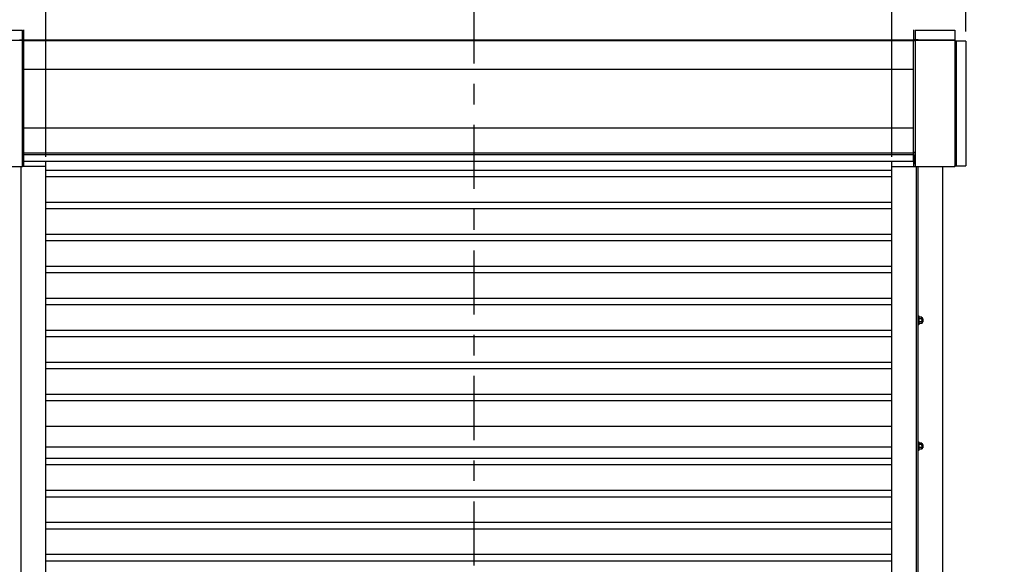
# Model space of a CAD drawing. Header units: inches. Extents: x 170 to 312, y 215 to 248.
# Tile 239 of 256: x 276.41 to 281.21, y 222.67 to 225.33. Entities that reach past the tile are written whole.
import ezdxf

# ---------------------------------------------------------------- set-up
doc = ezdxf.new("R2010")
doc.units = ezdxf.units.IN
doc.header["$LTSCALE"] = 0.25
doc.header["$MEASUREMENT"] = 0
doc.linetypes.add('CENTER', pattern=[2, 1.25, -0.25, 0.25, -0.25])
for name, color, linetype in [('ANNOTATIONS', 1, 'Continuous'), ('MOTOR LH', 7, 'Continuous'), ('SECTION CUTS', 6, 'CENTER')]:
    doc.layers.add(name, color=color, linetype=linetype)
doc.styles.add('ARIAL', font='arial.ttf', dxfattribs={"height": 0.09375})
doc.dimstyles.new('STANDARD$0', dxfattribs={"dimtxt": 0.09375, "dimasz": 0.09375, "dimexe": 0.03125, "dimexo": 0.046875, "dimgap": 0.09, "dimtad": 0, "dimtih": 1, "dimtoh": 1, "dimdec": 4, "dimzin": 0, "dimdsep": 46, "dimtxsty": 'ARIAL', "dimcen": 0.09, "dimadec": 0, "dimazin": 0, "dimtfac": 1, "dimtdec": 4, "dimtofl": 0, "dimtmove": 0, "dimatfit": 1, "dimfxl": 1, "dimtolj": 1, "dimtzin": 0, "dimarcsym": 0})

# ---------------------------------------------------------------- blocks, each defined once
blk = doc.blocks.new('*D118')
at = {"layer": 'ANNOTATIONS', "color": 0, "lineweight": -2, "transparency": 16777216}
for p, q in [((275.9326, 225.4605), (275.8389, 225.4605)), ((276.0264, 225.2707), (276.0264, 225.4918)), ((276.5323, 224.6586), (276.5323, 225.4918)), ((276.6261, 225.4605), (276.7198, 225.4605))]:
    blk.add_line(p, q, dxfattribs=at)
at = {"layer": 'ANNOTATIONS', "color": 0, "transparency": 16777216}
for points in [[(275.9326, 225.4761), (275.9326, 225.4449), (276.0264, 225.4605)], [(276.6261, 225.4761), (276.6261, 225.4449), (276.5323, 225.4605)]]:
    blk.add_solid(points, dxfattribs=at)
at = {"layer": 'defpoints', "color": 0, "transparency": 16777216}
for p in [(276.0264, 225.4605), (276.0264, 225.2238), (276.5323, 224.6117)]:
    blk.add_point(p, dxfattribs=at)
at = {"layer": 'ANNOTATIONS', "color": 0, "transparency": 16777216, "insert": (276.2793, 225.4605), "char_height": 0.09375, "attachment_point": 5, "style": 'ARIAL'}
blk.add_mtext('\\A1;1\'-6"', dxfattribs=at)
blk = doc.blocks.new('*D119')
at = {"layer": 'ANNOTATIONS', "color": 0, "lineweight": -2, "transparency": 16777216}
for p, q in [((280.565, 225.4605), (280.4713, 225.4605)), ((280.6588, 224.6586), (280.6588, 225.4918)), ((281.019, 225.2711), (281.019, 225.4918)), ((281.1127, 225.4605), (281.2065, 225.4605))]:
    blk.add_line(p, q, dxfattribs=at)
at = {"layer": 'ANNOTATIONS', "color": 0, "transparency": 16777216}
for points in [[(280.565, 225.4761), (280.565, 225.4449), (280.6588, 225.4605)], [(281.1127, 225.4761), (281.1127, 225.4449), (281.019, 225.4605)]]:
    blk.add_solid(points, dxfattribs=at)
at = {"layer": 'defpoints', "color": 0, "transparency": 16777216}
for p in [(280.6588, 225.4605), (281.019, 225.2242), (280.6588, 224.6117)]:
    blk.add_point(p, dxfattribs=at)
at = {"layer": 'ANNOTATIONS', "color": 0, "transparency": 16777216, "insert": (280.8389, 225.4605), "char_height": 0.09375, "attachment_point": 5, "style": 'ARIAL'}
blk.add_mtext('\\A1;1\'-0"', dxfattribs=at)

msp = doc.modelspace()

# ---------------------------------------------------------------- linework, layer by layer
at = {"layer": 'MOTOR LH'}
for p, q in [((276.41935, 225.22981), (276.41935, 225.27751)), ((276.42361, 225.27829), (276.42361, 225.22981)), ((280.76326, 225.27829), (280.76326, 225.22981)), ((280.77175, 225.27751), (280.77175, 225.22981)), ((280.96571, 225.27751), (280.96571, 224.61462)), ((276.41935, 225.22635), (276.08002, 225.22635)), ((276.40441, 225.22981), (276.42361, 225.22981)), ((276.41294, 225.22635), (276.41294, 225.22981)), ((276.41935, 224.61088), (276.41935, 225.22635)), ((276.42361, 225.22555), (276.41935, 225.22555)), ((276.42361, 225.23034), (280.76326, 225.23034)), ((276.42361, 225.22688), (280.76326, 225.22688)), ((276.42361, 225.22688), (276.42361, 224.63674)), ((280.78669, 225.22981), (280.76326, 225.22981)), ((280.76326, 224.63674), (280.76326, 225.22688)), ((280.77175, 225.22555), (280.76326, 225.22555)), ((280.96571, 225.22635), (280.77175, 225.22635)), ((280.77175, 225.22635), (280.77175, 224.61169)), ((280.77816, 225.22635), (280.77816, 225.22981)), ((280.78669, 225.22635), (280.78669, 225.22981)), ((280.78669, 225.22956), (280.96571, 225.22956)), ((281.019, 225.22422), (280.96571, 225.22422)), ((280.96784, 224.61462), (280.96784, 225.22422)), ((280.97105, 225.22422), (280.97105, 224.61462)), ((276.42361, 225.08749), (280.76326, 225.08749)), ((276.42361, 224.80124), (280.76326, 224.80124)), ((276.42361, 224.68019), (276.41935, 224.68019)), ((276.42276, 224.62447), (276.42276, 224.6671)), ((276.42276, 224.66043), (276.42361, 224.66043)), ((276.42276, 224.65479), (276.42361, 224.65479)), ((276.42276, 224.64015), (276.42361, 224.64015)), ((276.42361, 224.67856), (280.76326, 224.67856)), ((280.77175, 224.68019), (280.76326, 224.68019)), ((280.76326, 224.67809), (280.76537, 224.67809)), ((280.76537, 224.61169), (280.76537, 224.68019)), ((280.76834, 224.65944), (280.76537, 224.65944)), ((280.76834, 224.64773), (280.76537, 224.64773)), ((280.76834, 224.62447), (280.76834, 224.6671)), ((276.41935, 224.61088), (276.08002, 224.61088)), ((276.41294, 220.69422), (276.41294, 224.61088)), ((276.5323, 224.61169), (276.41935, 224.61169)), ((276.42276, 224.63115), (276.42573, 224.63115)), ((276.42573, 224.61169), (276.42573, 224.63674)), ((276.5323, 220.41698), (276.5323, 224.63674)), ((280.6588, 224.59307), (276.5323, 224.59307)), ((280.6588, 220.41698), (280.6588, 224.63674)), ((280.6588, 224.61169), (280.96396, 224.61169)), ((280.76834, 224.63408), (280.76537, 224.63408)), ((280.76834, 224.63214), (280.76537, 224.63214)), ((280.77816, 220.69422), (280.77816, 224.61169)), ((280.78669, 220.69422), (280.78669, 224.61169)), ((280.90605, 220.41698), (280.90605, 224.61169)), ((280.96572, 224.61462), (281.019, 224.61462)), ((280.6588, 224.56182), (276.5323, 224.56182)), ((280.6588, 224.43682), (276.5323, 224.43682)), ((280.6588, 224.40557), (276.5323, 224.40557)), ((280.6588, 224.28057), (276.5323, 224.28057)), ((280.6588, 224.24932), (276.5323, 224.24932)), ((280.6588, 224.12432), (276.5323, 224.12432)), ((280.6588, 224.09307), (276.5323, 224.09307)), ((280.6588, 223.96807), (276.5323, 223.96807)), ((280.6588, 223.93682), (276.5323, 223.93682)), ((280.7901, 223.88273), (280.7901, 223.8401)), ((280.7901, 223.86994), (280.7901, 223.87249)), ((280.80368, 223.87618), (280.79181, 223.87618)), ((280.80538, 223.8742), (280.80538, 223.84862)), ((280.80368, 223.8688), (280.79181, 223.8688)), ((280.80368, 223.85403), (280.79181, 223.85403)), ((280.80368, 223.84665), (280.79181, 223.84665)), ((280.80784, 223.86994), (280.80784, 223.85289)), ((280.80885, 223.86892), (280.80885, 223.8539)), ((280.6588, 223.81182), (276.5323, 223.81182)), ((280.6588, 223.78057), (276.5323, 223.78057)), ((280.6588, 223.65557), (276.5323, 223.65557)), ((280.6588, 223.62432), (276.5323, 223.62432)), ((280.6588, 223.49932), (276.5323, 223.49932)), ((280.6588, 223.46807), (276.5323, 223.46807)), ((280.6588, 223.34307), (276.5323, 223.34307)), ((280.7901, 223.26887), (280.7901, 223.22624)), ((280.7901, 223.25608), (280.7901, 223.25863)), ((280.80368, 223.26232), (280.79181, 223.26232)), ((280.80368, 223.25494), (280.79181, 223.25494)), ((280.80538, 223.26034), (280.80538, 223.23477)), ((280.80784, 223.25608), (280.80784, 223.23903)), ((280.80885, 223.25507), (280.80885, 223.24004)), ((280.6588, 223.24267), (276.5323, 223.24267)), ((280.80368, 223.24017), (280.79181, 223.24017)), ((280.80368, 223.23279), (280.79181, 223.23279)), ((280.6588, 223.18682), (276.5323, 223.18682)), ((280.6588, 223.15557), (276.5323, 223.15557)), ((280.6588, 223.03057), (276.5323, 223.03057)), ((280.6588, 222.99932), (276.5323, 222.99932)), ((280.6588, 222.87432), (276.5323, 222.87432)), ((280.6588, 222.84307), (276.5323, 222.84307)), ((280.6588, 222.71807), (276.5323, 222.71807)), ((280.6588, 222.68682), (276.5323, 222.68682))]:
    msp.add_line(p, q, dxfattribs=at)
for radius in [0.00213, 0.00133]:
    msp.add_arc((280.96571, 225.22422), radius, 0, 90, dxfattribs=at)
for points in [[(276.08002, 225.27751), (276.41935, 225.27751)], [(280.77175, 225.27751), (280.96571, 225.27751)], [(281.019, 225.22422), (281.019, 224.61462)], [(276.41935, 224.6671), (276.42276, 224.6671)], [(276.42361, 224.67098), (280.76326, 224.67098)], [(280.76834, 224.6671), (280.77175, 224.6671)], [(276.42276, 224.62447), (276.41935, 224.62447)], [(280.76326, 224.63674), (276.42361, 224.63674)], [(280.77175, 224.62447), (280.76834, 224.62447)], [(280.78669, 223.88273), (280.7901, 223.88273)], [(280.7901, 223.8742), (280.79181, 223.87618)], [(280.80368, 223.87618), (280.80538, 223.8742)], [(280.7901, 223.8401), (280.78669, 223.8401)], [(280.7901, 223.85289), (280.7901, 223.85289)], [(280.79181, 223.84665), (280.7901, 223.84862)], [(280.80538, 223.84862), (280.80368, 223.84665)], [(280.80538, 223.86994), (280.80784, 223.86994)], [(280.80784, 223.85289), (280.80538, 223.85289)], [(280.80784, 223.86994), (280.80885, 223.86892)], [(280.80885, 223.8539), (280.80784, 223.85289)], [(280.78669, 223.26887), (280.7901, 223.26887)], [(280.7901, 223.26034), (280.79181, 223.26232)], [(280.80368, 223.26232), (280.80538, 223.26034)], [(280.80538, 223.25608), (280.80784, 223.25608)], [(280.80784, 223.25608), (280.80885, 223.25507)], [(280.7901, 223.22624), (280.78669, 223.22624)], [(280.7901, 223.23903), (280.7901, 223.23903)], [(280.79181, 223.23279), (280.7901, 223.23477)], [(280.80538, 223.23477), (280.80368, 223.23279)], [(280.80784, 223.23903), (280.80538, 223.23903)], [(280.80885, 223.24004), (280.80784, 223.23903)]]:
    msp.add_open_spline(points, degree=1, dxfattribs=at)
for points, knots in [([(280.96396, 224.61169), (280.96409, 224.61172), (280.96436, 224.6118), (280.96476, 224.61238), (280.96517, 224.61321), (280.96548, 224.61402), (280.96567, 224.6145), (280.96571, 224.61462)], [0, 0, 0, 0, 0.2297497, 0.4595675, 0.6893808, 0.9192412, 1, 1, 1, 1]), ([(280.96784, 224.61462), (280.96781, 224.61427), (280.96773, 224.61356), (280.96715, 224.61264), (280.96632, 224.61197), (280.96551, 224.61171), (280.96503, 224.61169), (280.96491, 224.61169)], [0, 0, 0, 0, 0.2297562, 0.4595704, 0.6893926, 0.919238, 1, 1, 1, 1]), ([(280.7901, 223.87249), (280.79017, 223.87301), (280.7903, 223.87406), (280.79106, 223.87528), (280.79164, 223.87598), (280.79181, 223.87618)], [0, 0, 0, 0, 0.4062869, 0.82727, 1, 1, 1, 1]), ([(280.79181, 223.8688), (280.79136, 223.86937), (280.79045, 223.87054), (280.79011, 223.87182), (280.7901, 223.87247), (280.7901, 223.87249)], [0, 0, 0, 0, 0.4843418, 0.9863253, 1, 1, 1, 1]), ([(280.80538, 223.87249), (280.80532, 223.87301), (280.80518, 223.87406), (280.80442, 223.87528), (280.80384, 223.87598), (280.80368, 223.87618)], [0, 0, 0, 0, 0.40629469, 0.8272685, 1, 1, 1, 1]), ([(280.80368, 223.8688), (280.80412, 223.86937), (280.80504, 223.87054), (280.80538, 223.87182), (280.80538, 223.87247), (280.80538, 223.87249)], [0, 0, 0, 0, 0.4843315, 0.9863252, 1, 1, 1, 1]), ([(280.7901, 223.86141), (280.7901, 223.86158), (280.79012, 223.86269), (280.7904, 223.86475), (280.79108, 223.86704), (280.79163, 223.86836), (280.79181, 223.8688)], [0, 0, 0, 0, 0.0665352, 0.4352862, 0.8145477, 1, 1, 1, 1]), ([(280.79181, 223.85403), (280.79155, 223.85466), (280.79096, 223.85613), (280.79026, 223.8586), (280.79016, 223.86047), (280.7901, 223.86141)], [0, 0, 0, 0, 0.2654595, 0.6280849, 1, 1, 1, 1]), ([(280.7901, 223.85034), (280.79017, 223.85086), (280.7903, 223.85191), (280.79106, 223.85313), (280.79164, 223.85383), (280.79181, 223.85403)], [0, 0, 0, 0, 0.40628648, 0.82726969, 1, 1, 1, 1]), ([(280.79181, 223.84665), (280.79136, 223.84722), (280.79045, 223.84839), (280.79011, 223.84967), (280.7901, 223.85032), (280.7901, 223.85034)], [0, 0, 0, 0, 0.4843415, 0.9863242, 1, 1, 1, 1]), ([(280.80538, 223.86141), (280.80538, 223.86158), (280.80537, 223.86269), (280.80509, 223.86475), (280.80441, 223.86704), (280.80386, 223.86836), (280.80368, 223.8688)], [0, 0, 0, 0, 0.0665352, 0.4352862, 0.8145477, 1, 1, 1, 1]), ([(280.80368, 223.85403), (280.80393, 223.85466), (280.80453, 223.85613), (280.80522, 223.8586), (280.80533, 223.86047), (280.80538, 223.86141)], [0, 0, 0, 0, 0.2654613, 0.6280785, 1, 1, 1, 1]), ([(280.80538, 223.85034), (280.80532, 223.85086), (280.80518, 223.85191), (280.80442, 223.85313), (280.80384, 223.85383), (280.80368, 223.85403)], [0, 0, 0, 0, 0.4062945, 0.8272686, 1, 1, 1, 1]), ([(280.80368, 223.84665), (280.80412, 223.84722), (280.80504, 223.84839), (280.80538, 223.84967), (280.80538, 223.85032), (280.80538, 223.85034)], [0, 0, 0, 0, 0.4843323, 0.9863252, 1, 1, 1, 1]), ([(280.7901, 223.25863), (280.79017, 223.25915), (280.7903, 223.2602), (280.79106, 223.26142), (280.79164, 223.26212), (280.79181, 223.26232)], [0, 0, 0, 0, 0.4062869, 0.82727, 1, 1, 1, 1]), ([(280.79181, 223.25494), (280.79136, 223.25551), (280.79045, 223.25668), (280.79011, 223.25796), (280.7901, 223.25861), (280.7901, 223.25863)], [0, 0, 0, 0, 0.4843418, 0.9863253, 1, 1, 1, 1]), ([(280.7901, 223.24755), (280.7901, 223.24772), (280.79012, 223.24883), (280.7904, 223.25089), (280.79108, 223.25318), (280.79163, 223.2545), (280.79181, 223.25494)], [0, 0, 0, 0, 0.0665352, 0.4352862, 0.8145477, 1, 1, 1, 1]), ([(280.80538, 223.25863), (280.80532, 223.25915), (280.80518, 223.2602), (280.80442, 223.26142), (280.80384, 223.26212), (280.80368, 223.26232)], [0, 0, 0, 0, 0.40629469, 0.8272685, 1, 1, 1, 1]), ([(280.80368, 223.25494), (280.80412, 223.25551), (280.80504, 223.25668), (280.80538, 223.25796), (280.80538, 223.25861), (280.80538, 223.25863)], [0, 0, 0, 0, 0.4843315, 0.9863252, 1, 1, 1, 1]), ([(280.80538, 223.24755), (280.80538, 223.24772), (280.80537, 223.24883), (280.80509, 223.25089), (280.80441, 223.25318), (280.80386, 223.2545), (280.80368, 223.25494)], [0, 0, 0, 0, 0.0665352, 0.4352862, 0.8145477, 1, 1, 1, 1]), ([(280.79181, 223.24017), (280.79155, 223.2408), (280.79096, 223.24227), (280.79026, 223.24474), (280.79016, 223.24661), (280.7901, 223.24755)], [0, 0, 0, 0, 0.2654595, 0.6280849, 1, 1, 1, 1]), ([(280.7901, 223.23648), (280.79017, 223.237), (280.7903, 223.23805), (280.79106, 223.23927), (280.79164, 223.23997), (280.79181, 223.24017)], [0, 0, 0, 0, 0.40628648, 0.82726969, 1, 1, 1, 1]), ([(280.79181, 223.23279), (280.79136, 223.23336), (280.79045, 223.23453), (280.79011, 223.23581), (280.7901, 223.23646), (280.7901, 223.23648)], [0, 0, 0, 0, 0.4843415, 0.9863242, 1, 1, 1, 1]), ([(280.80368, 223.24017), (280.80393, 223.2408), (280.80453, 223.24227), (280.80522, 223.24474), (280.80533, 223.24661), (280.80538, 223.24755)], [0, 0, 0, 0, 0.2654613, 0.6280785, 1, 1, 1, 1]), ([(280.80538, 223.23648), (280.80532, 223.237), (280.80518, 223.23805), (280.80442, 223.23927), (280.80384, 223.23997), (280.80368, 223.24017)], [0, 0, 0, 0, 0.4062945, 0.8272686, 1, 1, 1, 1]), ([(280.80368, 223.23279), (280.80412, 223.23336), (280.80504, 223.23453), (280.80538, 223.23581), (280.80538, 223.23646), (280.80538, 223.23648)], [0, 0, 0, 0, 0.4843323, 0.9863252, 1, 1, 1, 1])]:
    msp.add_open_spline(points, degree=3, knots=knots, dxfattribs=at)
at = {"layer": 'SECTION CUTS'}
msp.add_line((278.62229, 220.21502), (278.62229, 225.4303), dxfattribs=at)

# ---------------------------------------------------------------- dimensions: what is measured, and where the dimension line sits
at = {"layer": 'ANNOTATIONS'}
for base, p1, p2, text, picture, middle in [((276.02636, 225.46051), (276.5323, 224.61169), (276.02636, 225.22384), '1\'-6"', '*D118', (276.27933, 225.46051)), ((280.6588, 225.46051), (281.019, 225.22422), (280.6588, 224.61169), '1\'-0"', '*D119', (280.8389, 225.46051))]:
    dim = msp.add_linear_dim(base=base, p1=p1, p2=p2, angle=180, text=text, dimstyle='STANDARD$0', dxfattribs=at)
    dim.commit()
    dim.dimension.update_dxf_attribs({"geometry": picture, "text_midpoint": middle, "dimtype": 160})

doc.saveas('drawing.dxf')
